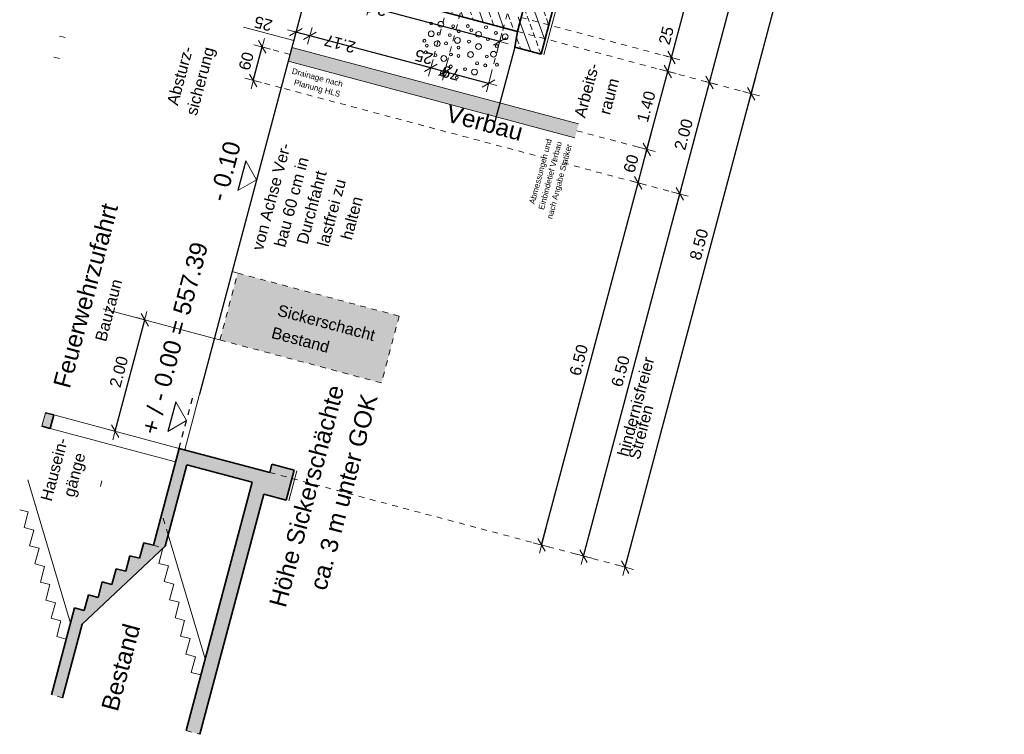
# Model space of a CAD drawing. Header units: metres. Extents: x 4462557 to 4462755, y 5328146 to 5328388.
# Tile 13 of 149: x 4462620 to 4462637, y 5328176 to 5328188. Entities that reach past the tile are written whole.
import ezdxf

# ---------------------------------------------------------------- set-up
doc = ezdxf.new("R2010")
doc.units = ezdxf.units.M
doc.header["$PDMODE"] = 65
doc.linetypes.add('AUSGEZOGEN', pattern=[0])
doc.linetypes.add('VERDECKT2_S2', pattern=[0.15, 0.1, -0.05])
for name, color, linetype, lineweight in [('Maßlinie_Allgemein', 7, 'AUSGEZOGEN', 13), ('Schraffur', 7, 'AUSGEZOGEN', 158), ('Standard', 7, 'AUSGEZOGEN', 13)]:
    doc.layers.add(name, color=color, linetype=linetype, lineweight=lineweight)
doc.styles.add('ARIAL', font='ARIAL.TTF')
doc.dimstyles.new('_DIMSTYLE_11', dxfattribs={"dimtxt": 0.2, "dimasz": 0.3, "dimexe": 0, "dimexo": 1e-06, "dimgap": 0.1, "dimtad": 2, "dimdec": 1, "dimlfac": 100, "dimrnd": 0.5, "dimzin": 4, "dimdsep": 46, "dimtxsty": 'ARIAL', "dimblk1": 'ALL_ML_STRICH', "dimblk2": 'ALL_ML_STRICH', "dimsah": 1, "dimcen": 0, "dimse1": 1, "dimse2": 1, "dimclrd": 7, "dimclre": 7, "dimclrt": 7, "dimadec": 0, "dimazin": 0, "dimtfac": 1, "dimtdec": 0, "dimtix": 1, "dimtmove": 2, "dimatfit": 3, "dimfxl": 0, "dimtvp": 1.2, "dimtzin": 0, "dimlwd": 0, "dimlwe": 13, "dimarcsym": 0})
doc.dimstyles.new('_DIMSTYLE_13', dxfattribs={"dimtxt": 0.2, "dimasz": 0.3, "dimexe": 0, "dimexo": 0, "dimgap": 0.1, "dimtad": 2, "dimdec": 1, "dimlfac": 100, "dimrnd": 0.5, "dimzin": 4, "dimdsep": 46, "dimtxsty": 'ARIAL', "dimblk1": 'ALL_ML_STRICH', "dimblk2": 'ALL_ML_STRICH', "dimsah": 1, "dimcen": 0, "dimclrd": 7, "dimclre": 7, "dimclrt": 7, "dimadec": 0, "dimazin": 0, "dimtfac": 1, "dimtdec": 0, "dimtix": 1, "dimtmove": 2, "dimatfit": 3, "dimfxl": 0, "dimtvp": 1.2, "dimtzin": 0, "dimlwd": 0, "dimlwe": 13, "dimarcsym": 0})
doc.dimstyles.new('_DIMSTYLE_18', dxfattribs={"dimtxt": 0.2, "dimasz": 0.3, "dimexe": 0, "dimexo": 0, "dimgap": 0.1, "dimtad": 2, "dimrnd": 0.01, "dimzin": 4, "dimdsep": 46, "dimtxsty": 'ARIAL', "dimblk1": 'ALL_ML_STRICH', "dimblk2": 'ALL_ML_STRICH', "dimsah": 1, "dimcen": 0, "dimclrd": 7, "dimclre": 7, "dimclrt": 7, "dimadec": 0, "dimazin": 0, "dimtfac": 1, "dimtdec": 0, "dimtix": 1, "dimtmove": 2, "dimatfit": 3, "dimfxl": 0, "dimtzin": 0, "dimlwd": 0, "dimlwe": 13, "dimarcsym": 0})
doc.dimstyles.new('_DIMSTYLE_19', dxfattribs={"dimtxt": 0.2, "dimasz": 0.3, "dimexe": 0, "dimexo": 0, "dimgap": 0.1, "dimtad": 2, "dimdec": 1, "dimlfac": 100, "dimrnd": 1, "dimzin": 4, "dimdsep": 46, "dimtxsty": 'ARIAL', "dimblk1": 'ALL_ML_STRICH', "dimblk2": 'ALL_ML_STRICH', "dimsah": 1, "dimcen": 0, "dimclrd": 7, "dimclre": 7, "dimclrt": 7, "dimadec": 0, "dimazin": 0, "dimtfac": 1, "dimtdec": 0, "dimtix": 1, "dimtmove": 2, "dimatfit": 3, "dimfxl": 0, "dimtvp": 1.2, "dimtzin": 0, "dimlwd": 0, "dimlwe": 13, "dimarcsym": 0})
doc.dimstyles.new('_DIMSTYLE_24', dxfattribs={"dimtxt": 0.2, "dimasz": 0.3, "dimexe": 0, "dimexo": 0, "dimgap": 0.1, "dimtad": 2, "dimdec": 1, "dimlfac": 100, "dimrnd": 1, "dimzin": 4, "dimdsep": 46, "dimtxsty": 'ARIAL', "dimblk1": 'ALL_ML_STRICH', "dimblk2": 'ALL_ML_STRICH', "dimsah": 1, "dimcen": 0, "dimclrd": 7, "dimclre": 7, "dimclrt": 7, "dimadec": 0, "dimazin": 0, "dimtfac": 1, "dimtdec": 0, "dimtix": 1, "dimtmove": 2, "dimatfit": 3, "dimfxl": 0, "dimtzin": 0, "dimlwd": 0, "dimlwe": 13, "dimarcsym": 0})
doc.dimstyles.new('_DIMSTYLE_3', dxfattribs={"dimtxt": 0.2, "dimasz": 0.3, "dimexe": 0, "dimexo": 0, "dimgap": 0.1, "dimtad": 2, "dimrnd": 0.005, "dimzin": 4, "dimdsep": 46, "dimtxsty": 'ARIAL', "dimblk1": 'ALL_ML_STRICH', "dimblk2": 'ALL_ML_STRICH', "dimsah": 1, "dimcen": 0, "dimclrd": 7, "dimclre": 7, "dimclrt": 7, "dimadec": 0, "dimazin": 0, "dimtfac": 1, "dimtdec": 0, "dimtix": 1, "dimtmove": 2, "dimatfit": 3, "dimfxl": 0, "dimtzin": 0, "dimlwd": 0, "dimlwe": 13, "dimarcsym": 0})
pattern_1 = [(110, (0, 0), (-0.281907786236, -0.102606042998), []), (110, (-0.14095, -0.0513), (-0.281907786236, -0.102606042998), [0.1, -0.05])]

# ---------------------------------------------------------------- blocks, each defined once
blk = doc.blocks.new('ALL_ML_STRICH')
at = {"color": 0, "linetype": 'ByBlock', "lineweight": -2}
for p, q in [((-1, 0), (0.5, 0)), ((-0.3, -0.3), (0.3, 0.3)), ((0, -0.5), (0, 0.5))]:
    blk.add_line(p, q, dxfattribs=at)
blk = doc.blocks.new('*D259')
at = {"layer": 'DEFPOINTS', "color": 7, "linetype": 'AUSGEZOGEN', "lineweight": 13}
for p in [(4462627.275, 5328188.728), (4462628.037, 5328188.525), (4462627.715, 5328187.317)]:
    blk.add_point(p, dxfattribs=at)
at = {"layer": 'Maßlinie_Allgemein', "color": 7, "linetype": 'AUSGEZOGEN', "lineweight": -2}
for p, q in [((4462626.954, 5328187.52), (4462626.954, 5328187.52)), ((4462627.715, 5328187.317), (4462626.954, 5328187.52)), ((4462627.715, 5328187.317), (4462627.715, 5328187.317))]:
    blk.add_line(p, q, dxfattribs=at)
at = {"layer": 'Maßlinie_Allgemein', "color": 7, "linetype": 'AUSGEZOGEN', "lineweight": 13, "xscale": 0.3, "yscale": 0.3, "zscale": 0.3}
for p, rotation in [((4462626.954, 5328187.52), 165.0861847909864), ((4462627.715, 5328187.317), 345.0861847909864)]:
    blk.add_blockref('ALL_ML_STRICH', p, dxfattribs=dict(at, rotation=rotation))
at = {"layer": 'Maßlinie_Allgemein', "color": 7, "linetype": 'AUSGEZOGEN', "lineweight": 13, "insert": (4462627.056, 5328187.497), "char_height": 0.2, "width": 0.8, "attachment_point": 5, "rotation": 165.0862, "style": 'ARIAL'}
blk.add_mtext('\\A1;{\\A1;{79\\H0.132000;\\S^ ;}}', dxfattribs=at)
blk = doc.blocks.new('*D260')
at = {"layer": 'DEFPOINTS', "color": 7, "linetype": 'AUSGEZOGEN', "lineweight": 13}
for p in [(4462627.034, 5328188.792), (4462627.275, 5328188.728), (4462626.954, 5328187.52)]:
    blk.add_point(p, dxfattribs=at)
at = {"layer": 'Maßlinie_Allgemein', "color": 7, "linetype": 'AUSGEZOGEN', "lineweight": -2}
for p, q in [((4462626.712, 5328187.585), (4462626.712, 5328187.585)), ((4462626.954, 5328187.52), (4462626.712, 5328187.585)), ((4462626.954, 5328187.52), (4462626.954, 5328187.52))]:
    blk.add_line(p, q, dxfattribs=at)
at = {"layer": 'Maßlinie_Allgemein', "color": 7, "linetype": 'AUSGEZOGEN', "lineweight": 13, "xscale": 0.3, "yscale": 0.3, "zscale": 0.3}
for p, rotation in [((4462626.712, 5328187.585), 165.0861847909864), ((4462626.954, 5328187.52), 345.0861847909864)]:
    blk.add_blockref('ALL_ML_STRICH', p, dxfattribs=dict(at, rotation=rotation))
at = {"layer": 'Maßlinie_Allgemein', "color": 7, "linetype": 'AUSGEZOGEN', "lineweight": 13, "insert": (4462626.592, 5328187.775), "char_height": 0.2, "width": 0.8, "attachment_point": 5, "rotation": 165.0862, "style": 'ARIAL'}
blk.add_mtext('\\A1;{\\A1;{25\\H0.132000;\\S^ ;}}', dxfattribs=at)
blk = doc.blocks.new('*D261')
at = {"layer": 'DEFPOINTS', "color": 7, "linetype": 'AUSGEZOGEN', "lineweight": 13}
for p in [(4462624.935, 5328189.351), (4462627.034, 5328188.792), (4462626.712, 5328187.585)]:
    blk.add_point(p, dxfattribs=at)
at = {"layer": 'Maßlinie_Allgemein', "color": 7, "linetype": 'AUSGEZOGEN', "lineweight": -2}
for p, q in [((4462624.613, 5328188.144), (4462624.613, 5328188.144)), ((4462626.712, 5328187.585), (4462624.613, 5328188.144)), ((4462626.712, 5328187.585), (4462626.712, 5328187.585))]:
    blk.add_line(p, q, dxfattribs=at)
at = {"layer": 'Maßlinie_Allgemein', "color": 7, "linetype": 'AUSGEZOGEN', "lineweight": 13, "xscale": 0.3, "yscale": 0.3, "zscale": 0.3}
for p, rotation in [((4462624.613, 5328188.144), 165.0861847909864), ((4462626.712, 5328187.585), 345.0861847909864)]:
    blk.add_blockref('ALL_ML_STRICH', p, dxfattribs=dict(at, rotation=rotation))
at = {"layer": 'Maßlinie_Allgemein', "color": 7, "linetype": 'AUSGEZOGEN', "lineweight": 13, "insert": (4462625.135, 5328188.004), "char_height": 0.2, "width": 0.8, "attachment_point": 5, "rotation": 165.0862, "style": 'ARIAL'}
blk.add_mtext('\\A1;{\\A1;{2.17\\H0.132000;\\S^ ;}}', dxfattribs=at)
blk = doc.blocks.new('*D262')
at = {"layer": 'DEFPOINTS', "color": 7, "linetype": 'AUSGEZOGEN', "lineweight": 13}
for p in [(4462624.935, 5328189.351), (4462624.629, 5328189.174), (4462624.613, 5328188.144)]:
    blk.add_point(p, dxfattribs=at)
at = {"layer": 'Maßlinie_Allgemein', "color": 7, "linetype": 'AUSGEZOGEN', "lineweight": -2}
for p, q in [((4462624.372, 5328188.208), (4462624.372, 5328188.208)), ((4462624.613, 5328188.144), (4462624.372, 5328188.208)), ((4462624.613, 5328188.144), (4462624.613, 5328188.144))]:
    blk.add_line(p, q, dxfattribs=at)
at = {"layer": 'Maßlinie_Allgemein', "color": 7, "linetype": 'AUSGEZOGEN', "lineweight": 13, "xscale": 0.3, "yscale": 0.3, "zscale": 0.3}
for p, rotation in [((4462624.372, 5328188.208), 165.0861847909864), ((4462624.613, 5328188.144), 345.0861847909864)]:
    blk.add_blockref('ALL_ML_STRICH', p, dxfattribs=dict(at, rotation=rotation))
at = {"layer": 'Maßlinie_Allgemein', "color": 7, "linetype": 'AUSGEZOGEN', "lineweight": 13, "insert": (4462623.805, 5328188.353), "char_height": 0.2, "width": 0.8, "attachment_point": 5, "rotation": 165.0862, "style": 'ARIAL'}
blk.add_mtext('\\A1;{\\A1;{25\\H0.132000;\\S^ ;}}', dxfattribs=at)
blk = doc.blocks.new('*D263')
at = {"layer": 'DEFPOINTS', "color": 7, "linetype": 'AUSGEZOGEN', "lineweight": 13}
for p in [(4462626.722, 5328192.699), (4462628.037, 5328188.525), (4462627.908, 5328188.042)]:
    blk.add_point(p, dxfattribs=at)
at = {"layer": 'Maßlinie_Allgemein', "color": 7, "linetype": 'AUSGEZOGEN', "lineweight": -2}
for p, q in [((4462625.642, 5328188.646), (4462625.642, 5328188.646)), ((4462627.908, 5328188.042), (4462625.642, 5328188.646)), ((4462627.908, 5328188.042), (4462627.908, 5328188.042))]:
    blk.add_line(p, q, dxfattribs=at)
at = {"layer": 'Maßlinie_Allgemein', "color": 7, "linetype": 'AUSGEZOGEN', "lineweight": 13, "xscale": 0.3, "yscale": 0.3, "zscale": 0.3}
for p, rotation in [((4462625.642, 5328188.646), 165.0861850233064), ((4462627.908, 5328188.042), 345.0861850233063)]:
    blk.add_blockref('ALL_ML_STRICH', p, dxfattribs=dict(at, rotation=rotation))
at = {"layer": 'Maßlinie_Allgemein', "color": 7, "linetype": 'AUSGEZOGEN', "lineweight": 13, "insert": (4462625.683, 5328188.639), "char_height": 0.2, "width": 0.8, "attachment_point": 5, "rotation": 165.0862, "style": 'ARIAL'}
blk.add_mtext('\\A1;{\\A1;{2.34\\H0.132000;\\S^ ;}}', dxfattribs=at)
blk = doc.blocks.new('*D265')
at = {"layer": 'DEFPOINTS', "color": 7, "linetype": 'AUSGEZOGEN', "lineweight": 13}
for p in [(4462624.269, 5328187.821), (4462623.631, 5328187.37), (4462624.114, 5328187.242)]:
    blk.add_point(p, dxfattribs=at)
at = {"layer": 'Maßlinie_Allgemein', "color": 7, "linetype": 'AUSGEZOGEN', "lineweight": -2}
blk.add_line((4462623.631, 5328187.37), (4462623.785, 5328187.95), dxfattribs=at)
at = {"layer": 'Maßlinie_Allgemein', "color": 7, "linetype": 'AUSGEZOGEN', "lineweight": 13, "xscale": 0.3, "yscale": 0.3, "zscale": 0.3}
for p, rotation in [((4462623.785, 5328187.95), 75.08618498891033), ((4462623.631, 5328187.37), 255.0861849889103)]:
    blk.add_blockref('ALL_ML_STRICH', p, dxfattribs=dict(at, rotation=rotation))
at = {"layer": 'Maßlinie_Allgemein', "color": 7, "linetype": 'AUSGEZOGEN', "lineweight": 13, "insert": (4462623.509, 5328187.704), "char_height": 0.2, "width": 0.8, "attachment_point": 5, "rotation": 75.0862, "style": 'ARIAL'}
blk.add_mtext('\\A1;{\\A1;{60\\H0.132000;\\S^ ;}}', dxfattribs=at)
blk = doc.blocks.new('*D586')
at = {"layer": 'DEFPOINTS', "color": 7, "linetype": 'AUSGEZOGEN', "lineweight": 13}
for p in [(4462621.023, 5328183.408), (4462620.17, 5328181.565), (4462621.233, 5328181.282)]:
    blk.add_point(p, dxfattribs=at)
at = {"layer": 'Maßlinie_Allgemein', "color": 7, "linetype": 'AUSGEZOGEN', "lineweight": -2}
for p, q in [((4462621.233, 5328181.282), (4462621.748, 5328183.215)), ((4462621.748, 5328183.215), (4462621.748, 5328183.215)), ((4462621.233, 5328181.282), (4462621.233, 5328181.282))]:
    blk.add_line(p, q, dxfattribs=at)
at = {"layer": 'Maßlinie_Allgemein', "color": 7, "linetype": 'AUSGEZOGEN', "lineweight": 13, "xscale": 0.3, "yscale": 0.3, "zscale": 0.3}
for p, rotation in [((4462621.748, 5328183.215), 75.0861847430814), ((4462621.233, 5328181.282), 255.0861847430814)]:
    blk.add_blockref('ALL_ML_STRICH', p, dxfattribs=dict(at, rotation=rotation))
at = {"layer": 'Maßlinie_Allgemein', "color": 7, "linetype": 'AUSGEZOGEN', "lineweight": 13, "insert": (4462621.298, 5328182.315), "char_height": 0.2, "width": 0.8, "attachment_point": 5, "rotation": 75.0862, "style": 'ARIAL'}
blk.add_mtext('\\A1;{\\A1;{2.00\\H0.132000;\\S^ ;}}', dxfattribs=at)
blk = doc.blocks.new('*D588')
at = {"layer": 'DEFPOINTS', "color": 7, "linetype": 'AUSGEZOGEN', "lineweight": 13}
for p in [(4462628.859, 5328185.978), (4462623.916, 5328180.568), (4462629.36, 5328179.118)]:
    blk.add_point(p, dxfattribs=at)
at = {"layer": 'Maßlinie_Allgemein', "color": 7, "linetype": 'AUSGEZOGEN', "lineweight": -2}
for p, q in [((4462629.36, 5328179.118), (4462631.033, 5328185.399)), ((4462631.033, 5328185.399), (4462631.033, 5328185.399)), ((4462629.36, 5328179.118), (4462629.36, 5328179.118))]:
    blk.add_line(p, q, dxfattribs=at)
at = {"layer": 'Maßlinie_Allgemein', "color": 7, "linetype": 'AUSGEZOGEN', "lineweight": 13, "xscale": 0.3, "yscale": 0.3, "zscale": 0.3}
for p, rotation in [((4462631.033, 5328185.399), 75.08618496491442), ((4462629.36, 5328179.118), 255.0861849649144)]:
    blk.add_blockref('ALL_ML_STRICH', p, dxfattribs=dict(at, rotation=rotation))
at = {"layer": 'Maßlinie_Allgemein', "color": 7, "linetype": 'AUSGEZOGEN', "lineweight": 13, "insert": (4462629.944, 5328180.881), "char_height": 0.2, "width": 0.01, "attachment_point": 1, "rotation": 75.0862, "line_spacing_factor": 0.60241, "style": 'ARIAL'}
blk.add_mtext('hindernisfreier Streifen', dxfattribs=at)
at = {"layer": 'Maßlinie_Allgemein', "color": 7, "linetype": 'AUSGEZOGEN', "lineweight": 13, "insert": (4462630.004, 5328182.325), "char_height": 0.2, "width": 0.8, "attachment_point": 5, "rotation": 75.0862, "style": 'ARIAL'}
blk.add_mtext('\\A1;{\\A1;{6.50\\H0.132000;\\S^ ;}}', dxfattribs=at)
blk = doc.blocks.new('*D589')
at = {"layer": 'DEFPOINTS', "color": 7, "linetype": 'AUSGEZOGEN', "lineweight": 13}
for p in [(4462627.972, 5328188.284), (4462628.859, 5328185.978), (4462631.033, 5328185.399)]:
    blk.add_point(p, dxfattribs=at)
at = {"layer": 'Maßlinie_Allgemein', "color": 7, "linetype": 'AUSGEZOGEN', "lineweight": -2}
for p, q in [((4462631.033, 5328185.399), (4462631.548, 5328187.331)), ((4462631.548, 5328187.331), (4462631.548, 5328187.331)), ((4462631.033, 5328185.399), (4462631.033, 5328185.399))]:
    blk.add_line(p, q, dxfattribs=at)
at = {"layer": 'Maßlinie_Allgemein', "color": 7, "linetype": 'AUSGEZOGEN', "lineweight": 13, "xscale": 0.3, "yscale": 0.3, "zscale": 0.3}
for p, rotation in [((4462631.548, 5328187.331), 75.08618496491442), ((4462631.033, 5328185.399), 255.0861849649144)]:
    blk.add_blockref('ALL_ML_STRICH', p, dxfattribs=dict(at, rotation=rotation))
at = {"layer": 'Maßlinie_Allgemein', "color": 7, "linetype": 'AUSGEZOGEN', "lineweight": 13, "insert": (4462631.098, 5328186.432), "char_height": 0.2, "width": 0.8, "attachment_point": 5, "rotation": 75.0862, "style": 'ARIAL'}
blk.add_mtext('\\A1;{\\A1;{2.00\\H0.132000;\\S^ ;}}', dxfattribs=at)
blk = doc.blocks.new('*D590')
at = {"layer": 'DEFPOINTS', "color": 7, "linetype": 'AUSGEZOGEN', "lineweight": 13}
for p in [(4462626.752, 5328197.146), (4462627.972, 5328188.284), (4462631.548, 5328187.331)]:
    blk.add_point(p, dxfattribs=at)
at = {"layer": 'Maßlinie_Allgemein', "color": 7, "linetype": 'AUSGEZOGEN', "lineweight": -2}
for p, q in [((4462631.548, 5328187.331), (4462633.671, 5328195.304)), ((4462633.671, 5328195.304), (4462633.671, 5328195.304)), ((4462631.548, 5328187.331), (4462631.548, 5328187.331))]:
    blk.add_line(p, q, dxfattribs=at)
at = {"layer": 'Maßlinie_Allgemein', "color": 7, "linetype": 'AUSGEZOGEN', "lineweight": 13, "xscale": 0.3, "yscale": 0.3, "zscale": 0.3}
for p, rotation in [((4462633.671, 5328195.304), 75.08618496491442), ((4462631.548, 5328187.331), 255.0861849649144)]:
    blk.add_blockref('ALL_ML_STRICH', p, dxfattribs=dict(at, rotation=rotation))
at = {"layer": 'Maßlinie_Allgemein', "color": 7, "linetype": 'AUSGEZOGEN', "lineweight": 13, "insert": (4462632.416, 5328191.383), "char_height": 0.2, "width": 0.8, "attachment_point": 5, "rotation": 75.0862, "style": 'ARIAL'}
blk.add_mtext('\\A1;{\\A1;{8.25\\H0.132000;\\S^ ;}}', dxfattribs=at)
blk = doc.blocks.new('*D619')
at = {"layer": 'DEFPOINTS', "color": 7, "linetype": 'AUSGEZOGEN', "lineweight": 13}
for p in [(4462627.972, 5328188.284), (4462623.916, 5328180.568), (4462630.085, 5328178.925)]:
    blk.add_point(p, dxfattribs=at)
at = {"layer": 'Maßlinie_Allgemein', "color": 7, "linetype": 'AUSGEZOGEN', "lineweight": -2}
for p, q in [((4462630.085, 5328178.925), (4462632.273, 5328187.138)), ((4462632.273, 5328187.138), (4462632.273, 5328187.138)), ((4462630.085, 5328178.925), (4462630.085, 5328178.925))]:
    blk.add_line(p, q, dxfattribs=at)
at = {"layer": 'Maßlinie_Allgemein', "color": 7, "linetype": 'AUSGEZOGEN', "lineweight": 13, "xscale": 0.3, "yscale": 0.3, "zscale": 0.3}
for p, rotation in [((4462632.273, 5328187.138), 75.08618496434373), ((4462630.085, 5328178.925), 255.0861849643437)]:
    blk.add_blockref('ALL_ML_STRICH', p, dxfattribs=dict(at, rotation=rotation))
at = {"layer": 'Maßlinie_Allgemein', "color": 7, "linetype": 'AUSGEZOGEN', "lineweight": 13, "insert": (4462631.366, 5328184.524), "char_height": 0.2, "width": 0.8, "attachment_point": 5, "rotation": 75.0862, "style": 'ARIAL'}
blk.add_mtext('\\A1;{\\A1;{8.50\\H0.132000;\\S^ ;}}', dxfattribs=at)
blk = doc.blocks.new('*D620')
at = {"layer": 'DEFPOINTS', "color": 7, "linetype": 'AUSGEZOGEN', "lineweight": 13}
for p in [(4462632.219, 5328204.228), (4462627.972, 5328188.284), (4462632.273, 5328187.138)]:
    blk.add_point(p, dxfattribs=at)
at = {"layer": 'Maßlinie_Allgemein', "color": 7, "linetype": 'AUSGEZOGEN', "lineweight": -2}
for p, q in [((4462632.273, 5328187.138), (4462636.519, 5328203.083)), ((4462636.519, 5328203.083), (4462636.519, 5328203.083)), ((4462632.273, 5328187.138), (4462632.273, 5328187.138))]:
    blk.add_line(p, q, dxfattribs=at)
at = {"layer": 'Maßlinie_Allgemein', "color": 7, "linetype": 'AUSGEZOGEN', "lineweight": 13, "xscale": 0.3, "yscale": 0.3, "zscale": 0.3}
for p, rotation in [((4462636.519, 5328203.083), 75.08618496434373), ((4462632.273, 5328187.138), 255.0861849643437)]:
    blk.add_blockref('ALL_ML_STRICH', p, dxfattribs=dict(at, rotation=rotation))
at = {"layer": 'Maßlinie_Allgemein', "color": 7, "linetype": 'AUSGEZOGEN', "lineweight": 13, "insert": (4462634.201, 5328195.17), "char_height": 0.2, "width": 1, "attachment_point": 5, "rotation": 75.0862, "style": 'ARIAL'}
blk.add_mtext('\\A1;{\\A1;{16.50\\H0.132000;\\S^ ;}}', dxfattribs=at)
blk = doc.blocks.new('*D622')
at = {"layer": 'DEFPOINTS', "color": 7, "linetype": 'AUSGEZOGEN', "lineweight": 13}
for p in [(4462629.091, 5328185.916), (4462623.916, 5328180.568), (4462628.635, 5328179.311)]:
    blk.add_point(p, dxfattribs=at)
at = {"layer": 'Maßlinie_Allgemein', "color": 7, "linetype": 'AUSGEZOGEN', "lineweight": -2}
for p, q in [((4462628.635, 5328179.311), (4462630.308, 5328185.592)), ((4462630.308, 5328185.592), (4462630.308, 5328185.592)), ((4462628.635, 5328179.311), (4462628.635, 5328179.311))]:
    blk.add_line(p, q, dxfattribs=at)
at = {"layer": 'Maßlinie_Allgemein', "color": 7, "linetype": 'AUSGEZOGEN', "lineweight": 13, "xscale": 0.3, "yscale": 0.3, "zscale": 0.3}
for p, rotation in [((4462630.308, 5328185.592), 75.08618496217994), ((4462628.635, 5328179.311), 255.0861849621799)]:
    blk.add_blockref('ALL_ML_STRICH', p, dxfattribs=dict(at, rotation=rotation))
at = {"layer": 'Maßlinie_Allgemein', "color": 7, "linetype": 'AUSGEZOGEN', "lineweight": 13, "insert": (4462629.279, 5328182.518), "char_height": 0.2, "width": 0.8, "attachment_point": 5, "rotation": 75.0862, "style": 'ARIAL'}
blk.add_mtext('\\A1;{\\A1;{6.50\\H0.132000;\\S^ ;}}', dxfattribs=at)
blk = doc.blocks.new('*D623')
at = {"layer": 'DEFPOINTS', "color": 7, "linetype": 'AUSGEZOGEN', "lineweight": 13}
for p in [(4462629.245, 5328186.496), (4462629.091, 5328185.916), (4462630.308, 5328185.592)]:
    blk.add_point(p, dxfattribs=at)
at = {"layer": 'Maßlinie_Allgemein', "color": 7, "linetype": 'AUSGEZOGEN', "lineweight": -2}
for p, q in [((4462630.308, 5328185.592), (4462630.463, 5328186.172)), ((4462630.463, 5328186.172), (4462630.463, 5328186.172)), ((4462630.308, 5328185.592), (4462630.308, 5328185.592))]:
    blk.add_line(p, q, dxfattribs=at)
at = {"layer": 'Maßlinie_Allgemein', "color": 7, "linetype": 'AUSGEZOGEN', "lineweight": 13, "xscale": 0.3, "yscale": 0.3, "zscale": 0.3}
for p, rotation in [((4462630.463, 5328186.172), 75.08618496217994), ((4462630.308, 5328185.592), 255.0861849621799)]:
    blk.add_blockref('ALL_ML_STRICH', p, dxfattribs=dict(at, rotation=rotation))
at = {"layer": 'Maßlinie_Allgemein', "color": 7, "linetype": 'AUSGEZOGEN', "lineweight": 13, "insert": (4462630.187, 5328185.926), "char_height": 0.2, "width": 0.8, "attachment_point": 5, "rotation": 75.0862, "style": 'ARIAL'}
blk.add_mtext('\\A1;{\\A1;{60\\H0.132000;\\S^ ;}}', dxfattribs=at)
blk = doc.blocks.new('*D624')
at = {"layer": 'DEFPOINTS', "color": 7, "linetype": 'AUSGEZOGEN', "lineweight": 13}
for p in [(4462627.972, 5328188.284), (4462629.245, 5328186.496), (4462630.463, 5328186.172)]:
    blk.add_point(p, dxfattribs=at)
at = {"layer": 'Maßlinie_Allgemein', "color": 7, "linetype": 'AUSGEZOGEN', "lineweight": -2}
for p, q in [((4462630.463, 5328186.172), (4462630.823, 5328187.525)), ((4462630.823, 5328187.525), (4462630.823, 5328187.525)), ((4462630.463, 5328186.172), (4462630.463, 5328186.172))]:
    blk.add_line(p, q, dxfattribs=at)
at = {"layer": 'Maßlinie_Allgemein', "color": 7, "linetype": 'AUSGEZOGEN', "lineweight": 13, "xscale": 0.3, "yscale": 0.3, "zscale": 0.3}
for p, rotation in [((4462630.823, 5328187.525), 75.08618496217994), ((4462630.463, 5328186.172), 255.0861849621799)]:
    blk.add_blockref('ALL_ML_STRICH', p, dxfattribs=dict(at, rotation=rotation))
at = {"layer": 'Maßlinie_Allgemein', "color": 7, "linetype": 'AUSGEZOGEN', "lineweight": 13, "insert": (4462630.45, 5328186.915), "char_height": 0.2, "width": 0.8, "attachment_point": 5, "rotation": 75.0862, "style": 'ARIAL'}
blk.add_mtext('\\A1;{\\A1;{1.40\\H0.132000;\\S^ ;}}', dxfattribs=at)
blk = doc.blocks.new('*D625')
at = {"layer": 'DEFPOINTS', "color": 7, "linetype": 'AUSGEZOGEN', "lineweight": 13}
for p in [(4462628.037, 5328188.525), (4462627.972, 5328188.284), (4462630.823, 5328187.525)]:
    blk.add_point(p, dxfattribs=at)
at = {"layer": 'Maßlinie_Allgemein', "color": 7, "linetype": 'AUSGEZOGEN', "lineweight": -2}
for p, q in [((4462630.823, 5328187.525), (4462630.887, 5328187.766)), ((4462630.887, 5328187.766), (4462630.887, 5328187.766)), ((4462630.823, 5328187.525), (4462630.823, 5328187.525))]:
    blk.add_line(p, q, dxfattribs=at)
at = {"layer": 'Maßlinie_Allgemein', "color": 7, "linetype": 'AUSGEZOGEN', "lineweight": 13, "xscale": 0.3, "yscale": 0.3, "zscale": 0.3}
for p, rotation in [((4462630.823, 5328187.525), 255.0861849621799), ((4462630.887, 5328187.766), 75.08618496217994)]:
    blk.add_blockref('ALL_ML_STRICH', p, dxfattribs=dict(at, rotation=rotation))
at = {"layer": 'Maßlinie_Allgemein', "color": 7, "linetype": 'AUSGEZOGEN', "lineweight": 13, "insert": (4462630.797, 5328188.148), "char_height": 0.2, "width": 0.8, "attachment_point": 5, "rotation": 75.0862, "style": 'ARIAL'}
blk.add_mtext('\\A1;{\\A1;{25\\H0.132000;\\S^ ;}}', dxfattribs=at)
blk = doc.blocks.new('*D626')
at = {"layer": 'DEFPOINTS', "color": 7, "linetype": 'AUSGEZOGEN', "lineweight": 13}
for p in [(4462629.259, 5328193.115), (4462628.037, 5328188.525), (4462630.887, 5328187.766)]:
    blk.add_point(p, dxfattribs=at)
at = {"layer": 'Maßlinie_Allgemein', "color": 7, "linetype": 'AUSGEZOGEN', "lineweight": -2}
for p, q in [((4462630.887, 5328187.766), (4462632.11, 5328192.356)), ((4462632.11, 5328192.356), (4462632.11, 5328192.356)), ((4462630.887, 5328187.766), (4462630.887, 5328187.766))]:
    blk.add_line(p, q, dxfattribs=at)
at = {"layer": 'Maßlinie_Allgemein', "color": 7, "linetype": 'AUSGEZOGEN', "lineweight": 13, "xscale": 0.3, "yscale": 0.3, "zscale": 0.3}
for p, rotation in [((4462632.11, 5328192.356), 75.08618496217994), ((4462630.887, 5328187.766), 255.0861849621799)]:
    blk.add_blockref('ALL_ML_STRICH', p, dxfattribs=dict(at, rotation=rotation))
at = {"layer": 'Maßlinie_Allgemein', "color": 7, "linetype": 'AUSGEZOGEN', "lineweight": 13, "insert": (4462631.306, 5328190.127), "char_height": 0.2, "width": 0.8, "attachment_point": 5, "rotation": 75.0862, "style": 'ARIAL'}
blk.add_mtext('\\A1;{\\A1;{4.75\\H0.132000;\\S^ ;}}', dxfattribs=at)

msp = doc.modelspace()

# ---------------------------------------------------------------- hatches: boundary and pattern name
at = {"layer": 'Schraffur', "linetype": 'AUSGEZOGEN', "lineweight": 18}
h = msp.add_hatch(dxfattribs=at)
h.set_pattern_fill('SCHRAFFUR_7', scale=0.1, angle=65, style=0, pattern_type=2)
h.set_pattern_definition(pattern_1)
h.paths.add_polyline_path([(4462628.27835, 5328188.46098), (4462628.03677, 5328188.52532), (4462624.69322, 5328189.41584), (4462624.62887, 5328189.17426), (4462627.97243, 5328188.28375), (4462628.21401, 5328188.2194)], flags=0)
h = msp.add_hatch(dxfattribs=at)
h.set_pattern_fill('SCHRAFFUR_7', scale=0.1, angle=65, style=0, pattern_type=2)
h.set_pattern_definition(pattern_1)
h.paths.add_polyline_path([(4462628.1698, 5328187.94659), (4462628.52976, 5328187.85072), (4462628.62639, 5328187.82499), (4462628.83228, 5328188.59804), (4462628.73565, 5328188.62377), (4462628.34912, 5328188.72672), (4462628.21401, 5328188.2194)], flags=0)
at = {"layer": 'Standard', "linetype": 'AUSGEZOGEN', "lineweight": 13}
for color, points in [(255, [(4462629.27714, 5328186.6168), (4462624.30073, 5328187.94221), (4462624.23639, 5328187.70063), (4462629.2128, 5328186.37523)]), (255, [(4462625.85495, 5328182.12115), (4462626.16378, 5328183.28072), (4462623.36147, 5328184.02708), (4462623.05263, 5328182.86751)]), (254, [(4462620.10866, 5328181.33348), (4462620.17043, 5328181.5654), (4462620.02548, 5328181.604), (4462619.96371, 5328181.37209)]), (254, [(4462622.34463, 5328180.98633), (4462622.04263, 5328179.85243), (4462622.1521, 5328179.48635), (4462622.47613, 5328180.70294), (4462623.61251, 5328180.40028), (4462622.46466, 5328176.09052), (4462622.70624, 5328176.02617), (4462623.81549, 5328180.19099), (4462624.20201, 5328180.08804), (4462624.34099, 5328180.60985), (4462623.95447, 5328180.7128), (4462623.91586, 5328180.56785)]), (254, [(4462622.06736, 5328179.25952), (4462622.09984, 5328179.29011), (4462622.1521, 5328179.48635), (4462622.04263, 5328179.85243), (4462621.89682, 5328179.30494)]), (254, [(4462621.48925, 5328179.12373), (4462621.41719, 5328178.85316), (4462621.24944, 5328178.89784), (4462621.17737, 5328178.62727), (4462621.00962, 5328178.67195), (4462620.93756, 5328178.40138), (4462620.76981, 5328178.44606), (4462620.69774, 5328178.17549), (4462620.52999, 5328178.22017), (4462620.1285, 5328176.71272), (4462620.32176, 5328176.66125), (4462620.66095, 5328177.93477), (4462622.06116, 5328179.25367), (4462622.06302, 5328179.26067), (4462621.89682, 5328179.30494), (4462621.72907, 5328179.34962), (4462621.657, 5328179.07905)])]:
    msp.add_hatch(color=color, dxfattribs=at).paths.add_polyline_path(points)

# ---------------------------------------------------------------- linework, layer by layer
at = {"layer": 'Standard', "color": 7, "linetype": 'AUSGEZOGEN', "lineweight": 25}
for p, q in [((4462624.62887, 5328189.17426), (4462622.69863, 5328181.9269)), ((4462628.1698, 5328187.94659), (4462627.79019, 5328186.52128)), ((4462623.5015, 5328185.9717), (4462623.36502, 5328185.45924)), ((4462622.28533, 5328181.79396), (4462622.14884, 5328181.2815))]:
    msp.add_line(p, q, dxfattribs=at)
at = {"layer": 'Standard', "color": 7, "linetype": 'AUSGEZOGEN', "lineweight": 35}
for p, q in [((4462624.62887, 5328189.17426), (4462628.21401, 5328188.2194)), ((4462628.34912, 5328188.72672), (4462628.21401, 5328188.2194)), ((4462628.83228, 5328188.59804), (4462628.62639, 5328187.82499)), ((4462628.21401, 5328188.2194), (4462628.1698, 5328187.94659)), ((4462628.62639, 5328187.82499), (4462628.1698, 5328187.94659)), ((4462620.17043, 5328181.5654), (4462620.02548, 5328181.604)), ((4462620.10866, 5328181.33348), (4462620.17043, 5328181.5654)), ((4462620.10866, 5328181.33348), (4462619.96371, 5328181.37209)), ((4462621.89682, 5328179.30494), (4462622.34463, 5328180.98633)), ((4462622.34463, 5328180.98633), (4462623.91586, 5328180.56785)), ((4462622.09984, 5328179.29011), (4462622.47613, 5328180.70294)), ((4462622.47613, 5328180.70294), (4462623.61251, 5328180.40028)), ((4462623.95447, 5328180.7128), (4462623.91586, 5328180.56785)), ((4462623.95447, 5328180.7128), (4462624.34099, 5328180.60985)), ((4462624.34099, 5328180.60985), (4462624.20201, 5328180.08804)), ((4462623.61251, 5328180.40028), (4462622.46466, 5328176.09052)), ((4462623.81549, 5328180.19099), (4462622.70624, 5328176.02617)), ((4462623.81549, 5328180.19099), (4462624.20201, 5328180.08804)), ((4462622.09984, 5328179.29011), (4462620.66095, 5328177.93477)), ((4462621.657, 5328179.07905), (4462621.72907, 5328179.34962)), ((4462621.72907, 5328179.34962), (4462621.89682, 5328179.30494)), ((4462621.41719, 5328178.85316), (4462621.48925, 5328179.12373)), ((4462621.48925, 5328179.12373), (4462621.657, 5328179.07905)), ((4462621.17737, 5328178.62727), (4462621.24944, 5328178.89784)), ((4462621.24944, 5328178.89784), (4462621.41719, 5328178.85316)), ((4462620.93756, 5328178.40138), (4462621.00962, 5328178.67195)), ((4462621.00962, 5328178.67195), (4462621.17737, 5328178.62727)), ((4462620.69774, 5328178.17549), (4462620.76981, 5328178.44606)), ((4462620.76981, 5328178.44606), (4462620.93756, 5328178.40138)), ((4462620.1285, 5328176.71272), (4462620.52999, 5328178.22017)), ((4462620.52999, 5328178.22017), (4462620.69774, 5328178.17549)), ((4462620.32176, 5328176.66125), (4462620.66095, 5328177.93477))]:
    msp.add_line(p, q, dxfattribs=at)
at = {"layer": 'Standard', "color": 7, "linetype": 'VERDECKT2_S2', "lineweight": 18}
for p, q in [((4462626.71203, 5328187.58458), (4462627.03373, 5328188.79247)), ((4462627.27531, 5328188.72813), (4462626.95361, 5328187.52024)), ((4462628.03677, 5328188.52532), (4462627.71506, 5328187.31743)), ((4462630.8874, 5328187.7661), (4462628.27835, 5328188.46098)), ((4462628.21401, 5328188.2194), (4462630.82305, 5328187.52452)), ((4462624.26856, 5328187.82142), (4462623.78541, 5328187.9501)), ((4462632.27252, 5328187.13847), (4462630.82305, 5328187.52452)), ((4462623.63099, 5328187.37031), (4462624.11414, 5328187.24163)), ((4462631.03306, 5328185.39886), (4462624.11414, 5328187.24163)), ((4462629.24497, 5328186.49601), (4462630.46274, 5328186.17168)), ((4462623.05263, 5328182.86751), (4462623.36147, 5328184.02708)), ((4462623.36147, 5328184.02708), (4462626.16378, 5328183.28072)), ((4462626.16378, 5328183.28072), (4462625.85495, 5328182.12115)), ((4462625.85495, 5328182.12115), (4462623.05263, 5328182.86751)), ((4462623.91586, 5328180.56785), (4462630.08492, 5328178.9248))]:
    msp.add_line(p, q, dxfattribs=at)
at = {"layer": 'Standard', "color": 7, "linetype": 'AUSGEZOGEN', "lineweight": 13}
for p, q in [((4462628.8806, 5328188.58517), (4462628.6747, 5328187.81212)), ((4462620.36413, 5328188.11104), (4462620.2675, 5328188.13678)), ((4462620.26761, 5328187.74868), (4462620.17098, 5328187.77441)), ((4462623.68949, 5328185.64723), (4462623.5015, 5328185.9717)), ((4462623.68949, 5328185.64723), (4462623.36502, 5328185.45924)), ((4462622.69863, 5328181.9269), (4462622.44127, 5328180.96059)), ((4462622.47332, 5328181.46948), (4462622.28533, 5328181.79396)), ((4462620.02548, 5328181.604), (4462619.96371, 5328181.37209)), ((4462622.47332, 5328181.46948), (4462622.14884, 5328181.2815)), ((4462620.45962, 5328177.95596), (4462619.71611, 5328180.44242)), ((4462624.25033, 5328180.07517), (4462624.38931, 5328180.59698)), ((4462620.97858, 5328180.32565), (4462621.00432, 5328180.42228)), ((4462619.57766, 5328179.92262), (4462619.72686, 5328179.88288)), ((4462619.72686, 5328179.88288), (4462619.6548, 5328179.61231)), ((4462619.6548, 5328179.61231), (4462619.82101, 5328179.56805)), ((4462619.82101, 5328179.56805), (4462619.74894, 5328179.29748)), ((4462622.79578, 5328177.33375), (4462622.1521, 5328179.48635)), ((4462619.74894, 5328179.29748), (4462619.91515, 5328179.25321)), ((4462619.91515, 5328179.25321), (4462619.84309, 5328178.98264)), ((4462622.06116, 5328179.25367), (4462621.99096, 5328178.99011)), ((4462619.84309, 5328178.98264), (4462620.00929, 5328178.93838)), ((4462620.00929, 5328178.93838), (4462619.93723, 5328178.66781)), ((4462621.99096, 5328178.99011), (4462622.15717, 5328178.94584)), ((4462622.15717, 5328178.94584), (4462622.0851, 5328178.67527)), ((4462619.93723, 5328178.66781), (4462620.10344, 5328178.62354)), ((4462620.10344, 5328178.62354), (4462620.03137, 5328178.35297)), ((4462622.0851, 5328178.67527), (4462622.25131, 5328178.631)), ((4462622.25131, 5328178.631), (4462622.17925, 5328178.36044)), ((4462620.03137, 5328178.35297), (4462620.19758, 5328178.30871)), ((4462620.19758, 5328178.30871), (4462620.12552, 5328178.03814)), ((4462622.17925, 5328178.36044), (4462622.34545, 5328178.31617)), ((4462622.34545, 5328178.31617), (4462622.27339, 5328178.0456)), ((4462622.27339, 5328178.0456), (4462622.4396, 5328178.00133)), ((4462620.12552, 5328178.03814), (4462620.29172, 5328177.99387)), ((4462620.29172, 5328177.99387), (4462620.21966, 5328177.7233)), ((4462622.4396, 5328178.00133), (4462622.36754, 5328177.73077)), ((4462620.21966, 5328177.7233), (4462620.38587, 5328177.67904)), ((4462622.36754, 5328177.73077), (4462622.53374, 5328177.6865)), ((4462622.53374, 5328177.6865), (4462622.46168, 5328177.41593)), ((4462622.46168, 5328177.41593), (4462622.62788, 5328177.37166)), ((4462622.62788, 5328177.37166), (4462622.55582, 5328177.1011)), ((4462622.55582, 5328177.1011), (4462622.72203, 5328177.05683))]:
    msp.add_line(p, q, dxfattribs=at)
at = {"layer": 'Standard', "color": 7, "linetype": 'AUSGEZOGEN', "lineweight": 18}
for p, q in [((4462624.3329, 5328188.063), (4462623.46322, 5328188.29463)), ((4462624.30073, 5328187.94221), (4462629.27714, 5328186.6168)), ((4462624.23639, 5328187.70063), (4462629.2128, 5328186.37523)), ((4462621.02337, 5328183.40795), (4462622.956, 5328182.89322)), ((4462622.34463, 5328180.98633), (4462620.17043, 5328181.5654)), ((4462622.28287, 5328180.75441), (4462620.10866, 5328181.33348))]:
    msp.add_line(p, q, dxfattribs=at)
at = {"layer": 'Standard', "color": 7, "linetype": 'VERDECKT2_S2', "lineweight": 13}
for p, q in [((4462623.36147, 5328184.02708), (4462623.26484, 5328184.05282)), ((4462623.05263, 5328182.86751), (4462622.956, 5328182.89324)), ((4462622.1521, 5328179.48635), (4462622.04263, 5328179.85243)), ((4462621.89682, 5328179.30494), (4462622.06302, 5328179.26067)), ((4462622.06116, 5328179.25367), (4462622.06302, 5328179.26067)), ((4462620.32176, 5328176.66125), (4462620.1285, 5328176.71272)), ((4462622.46466, 5328176.09052), (4462622.70624, 5328176.02617))]:
    msp.add_line(p, q, dxfattribs=at)
at = {"layer": 'Standard', "color": 7, "linetype": 'VERDECKT2_S2', "lineweight": 25}
msp.add_line((4462622.34463, 5328180.98633), (4462622.602, 5328181.95264), dxfattribs=at)
at = {"layer": 'Standard', "color": 7, "linetype": 'AUSGEZOGEN', "lineweight": 13}
for centre, radius in [((4462626.71854, 5328188.35552), 0.025), ((4462626.88637, 5328188.34307), 0.05), ((4462627.09906, 5328188.30778), 0.025), ((4462627.35494, 5328188.3112), 0.025), ((4462627.66971, 5328188.29223), 0.025), ((4462626.71903, 5328188.1783), 0.05), ((4462626.85002, 5328188.17736), 0.025), ((4462627.04245, 5328188.15373), 0.025), ((4462627.19682, 5328188.22136), 0.025), ((4462627.41694, 5328188.24007), 0.025), ((4462627.54074, 5328188.16823), 0.05), ((4462627.84223, 5328188.1926), 0.025), ((4462628.00406, 5328188.1259), 0.05), ((4462626.60058, 5328188.05772), 0.025), ((4462626.64273, 5328187.9724), 0.025), ((4462626.8219, 5328188.00661), 0.05), ((4462626.97553, 5328188.01191), 0.025), ((4462627.17322, 5328188.06396), 0.05), ((4462627.19181, 5328187.9382), 0.025), ((4462627.37453, 5328188.04202), 0.025), ((4462627.53988, 5328187.95597), 0.05), ((4462627.70374, 5328188.08411), 0.025), ((4462627.85552, 5328187.9654), 0.025), ((4462626.62835, 5328187.85565), 0.025), ((4462626.79352, 5328187.80797), 0.025), ((4462626.93711, 5328187.74928), 0.05), ((4462627.06065, 5328187.81926), 0.025), ((4462627.19235, 5328187.79313), 0.025), ((4462627.40206, 5328187.81693), 0.05), ((4462627.68393, 5328187.78298), 0.025), ((4462627.79978, 5328187.82246), 0.05), ((4462627.05695, 5328187.61225), 0.025), ((4462627.51384, 5328187.66501), 0.025), ((4462627.65641, 5328187.62928), 0.025), ((4462627.85969, 5328187.64143), 0.025), ((4462626.92766, 5328187.48789), 0.05), ((4462627.16254, 5328187.42086), 0.025), ((4462627.30574, 5328187.56388), 0.025), ((4462627.47088, 5328187.51464), 0.05)]:
    msp.add_circle(centre, radius, dxfattribs=at)

# ---------------------------------------------------------------- texts
at = {"layer": 'Standard', "color": 7, "linetype": 'AUSGEZOGEN', "lineweight": 18, "style": 'ARIAL'}
for s, insert, char_height, width, attachment_point, rotation, line_spacing_factor in [('{\\fArial|i0|b0;\\H0.200000;\\W1.000000;\\C7;Absturz-}\\P{\\fArial|i0|b0;\\H0.200000;\\W1.000000;\\C7;sicherung}\\P', (4462622.26212, 5328187.47618), 0.2, 1.3200895, 2, 75.086185, 1.084337), ('{\\fArial|i0|b0;\\H0.200000;\\W1.000000;\\C7;Arbeits-}\\P{\\fArial|i0|b0;\\H0.200000;\\W1.000000;\\C7;raum}\\P', (4462629.31895, 5328187.222), 0.2, 1.0801935, 2, 75.086185, 1.204819), ('{\\fArial|i0|b0;\\H0.100000;\\W1.000000;\\C7;Drainage nach}\\P{\\fArial|i0|b0;\\H0.100000;\\W1.000000;\\C7;Planung HLS}\\P', (4462625.19696, 5328187.35173), 0.1, 0.965319, 3, 345.086185, 1.084337), ('{\\fArial|i0|b0;\\H0.100000;\\W1.000000;\\C7;Abmessungen und}\\P{\\fArial|i0|b0;\\H0.100000;\\W1.000000;\\C7;Einbindetief Verbau}\\P{\\fArial|i0|b0;\\H0.100000;\\W1.000000;\\C7;nach Angabe Statiker}\\P', (4462628.71628, 5328186.36675), 0.1, 1.3919398, 3, 75.086185, 1.084337), ('{\\fArial|i0|b0;\\H0.200000;\\W1.000000;\\C7;von Achse Ver-}\\P{\\fArial|i0|b0;\\H0.200000;\\W1.000000;\\C7;bau 60 cm in }\\P{\\fArial|i0|b0;\\H0.200000;\\W1.000000;\\C7;Durchfahrt }\\P{\\fArial|i0|b0;\\H0.200000;\\W1.000000;\\C7;lastfrei zu }\\P{\\fArial|i0|b0;\\H0.200000;\\W1.000000;\\C7;halten}\\P', (4462623.84683, 5328185.37856), 0.2, 2.0602755, 2, 75.086185, 1.084337), ('{\\fArial|i0|b0;\\H0.200000;\\W1.000000;\\C7;Sickerschacht}\\P{\\fArial|i0|b0;\\H0.200000;\\W1.000000;\\C7;Bestand}\\P', (4462624.08485, 5328183.48602), 0.2, 1.8470152, 1, 345.086185, 1.204819), ('{\\fArial|i0|b0;\\H0.300000;\\W1.000000;\\C7;Höhe Sickerschächte}\\P{\\fArial|i0|b0;\\H0.300000;\\W1.000000;\\C7;ca. 3 m unter GOK}\\P', (4462624.92065, 5328182.11127), 0.3, 4.1307233, 3, 75.086185, 1.204819), ('{\\fArial|i0|b0;\\H0.200000;\\W1.000000;\\C7;Hausein-}\\P{\\fArial|i0|b0;\\H0.200000;\\W1.000000;\\C7;gänge}\\P', (4462620.07941, 5328180.64644), 0.2, 1.2272619, 2, 75.086185, 1.084337)]:
    msp.add_mtext(s, dxfattribs=dict(at, insert=insert, char_height=char_height, width=width, attachment_point=attachment_point, rotation=rotation, line_spacing_factor=line_spacing_factor))
for s, insert, char_height, width, attachment_point, rotation in [('\\W1.00;Verbau', (4462627.60796, 5328186.48702), 0.3, 1.5106091, 8, 345.086185), ('\\W0.98;-\\~0.10', (4462623.28831, 5328185.75408), 0.3, 1.2218178, 8, 75.086185), ('\\W1.00;Feuerwehrzufahrt', (4462620.15416, 5328182.08716), 0.3, 3.4506437, 1, 75.093853), ('\\W1.00;+\\~/\\~-\\~0.00\\~=\\~557.39', (4462622.41336, 5328182.8575), 0.3, 3.5801488, 8, 75.086185), ('\\W1.00;Bauzaun', (4462621.02337, 5328183.40795), 0.2, 1.2104707, 2, 75.086185), ('\\W1.00;Bestand', (4462621.13501, 5328176.44465), 0.3, 1.6954089, 4, 75.093853)]:
    msp.add_mtext(s, dxfattribs=dict(at, insert=insert, char_height=char_height, width=width, attachment_point=attachment_point, rotation=rotation))

# ---------------------------------------------------------------- dimensions: what is measured, and where the dimension line sits
at = {"layer": 'Maßlinie_Allgemein', "color": 7, "linetype": 'AUSGEZOGEN', "lineweight": 13}
for base, p1, p2, angle, dimstyle, picture, middle in [((4462636.51906, 5328203.08265), (4462632.27252, 5328187.13847), (4462636.51906, 5328203.08265), 75.086185, '_DIMSTYLE_3', '*D620', (4462634.20106, 5328195.16977)), ((4462633.67106, 5328195.30358), (4462631.54779, 5328187.33149), (4462633.67106, 5328195.30358), 75.086185, '_DIMSTYLE_3', '*D590', (4462632.41639, 5328191.38312)), ((4462632.10988, 5328192.35609), (4462630.8874, 5328187.7661), (4462632.10988, 5328192.35609), 75.086185, '_DIMSTYLE_3', '*D626', (4462631.30561, 5328190.12668)), ((4462625.64207944, 5328188.64569005), (4462627.90808588, 5328188.04216726), (4462625.64207944, 5328188.64569005), 165.08618502, '_DIMSTYLE_18', '*D263', (4462625.68273287, 5328188.63853323)), ((4462624.37151, 5328188.20795), (4462624.61309, 5328188.1436), (4462624.37151, 5328188.20795), 165.086185, '_DIMSTYLE_19', '*D262', (4462623.80534, 5328188.35335)), ((4462624.61309, 5328188.1436), (4462626.71203, 5328187.58458), (4462624.61309, 5328188.1436), 165.086185, '_DIMSTYLE_18', '*D261', (4462625.13538, 5328188.0045)), ((4462626.71203, 5328187.58458), (4462626.95361, 5328187.52024), (4462626.71203, 5328187.58458), 165.086185, '_DIMSTYLE_19', '*D260', (4462626.59227, 5328187.77523)), ((4462626.95361, 5328187.52024), (4462627.71506, 5328187.31743), (4462626.95361, 5328187.52024), 165.086185, '_DIMSTYLE_24', '*D259', (4462627.05571, 5328187.49657)), ((4462630.8874, 5328187.7661), (4462630.82305, 5328187.52452), (4462630.8874, 5328187.7661), 75.086185, '_DIMSTYLE_13', '*D625', (4462630.79696, 5328188.14786)), ((4462623.78541, 5328187.9501), (4462624.11414, 5328187.24163), (4462624.26856, 5328187.82142), 75.086185, '_DIMSTYLE_11', '*D265', (4462623.5094, 5328187.70415)), ((4462632.27252, 5328187.13847), (4462630.08492, 5328178.9248), (4462632.27252, 5328187.13847), 75.086185, '_DIMSTYLE_3', '*D619', (4462631.36558, 5328184.52359)), ((4462631.54779, 5328187.33149), (4462631.03306, 5328185.39886), (4462631.54779, 5328187.33149), 75.086185, '_DIMSTYLE_3', '*D589', (4462631.09767, 5328186.43182)), ((4462630.82305, 5328187.52452), (4462630.46274, 5328186.17168), (4462630.82305, 5328187.52452), 75.086185, '_DIMSTYLE_3', '*D624', (4462630.45015, 5328186.91474)), ((4462630.46274, 5328186.17168), (4462630.30832, 5328185.59189), (4462630.46274, 5328186.17168), 75.086185, '_DIMSTYLE_13', '*D623', (4462630.18673, 5328185.92572)), ((4462630.30832, 5328185.59189), (4462628.63544, 5328179.31085), (4462630.30832, 5328185.59189), 75.086185, '_DIMSTYLE_3', '*D622', (4462629.27913, 5328182.51801)), ((4462621.7481, 5328183.21493), (4462621.23337, 5328181.2823), (4462621.7481, 5328183.21493), 75.086185, '_DIMSTYLE_3', '*D586', (4462621.29799, 5328182.31525))]:
    dim = msp.add_linear_dim(base=base, p1=p1, p2=p2, angle=angle, dimstyle=dimstyle, override={"dimpost": '<>', "dimclrd": 7, "dimclre": 7, "dimclrt": 7, "dimlwd": 0, "dimlwe": 13}, dxfattribs=at)
    dim.commit()
    dim.dimension.update_dxf_attribs({"geometry": picture, "text_midpoint": middle, "dimtype": 160})
dim = msp.add_linear_dim(base=(4462631.03306, 5328185.39886), p1=(4462629.36018, 5328179.11782), p2=(4462631.03306, 5328185.39886), angle=75.086185, text='<>\\Xhindernisfreier Streifen', dimstyle='_DIMSTYLE_3', override={"dimpost": '<>', "dimclrd": 7, "dimclre": 7, "dimclrt": 7, "dimlwd": 0, "dimlwe": 13}, dxfattribs=at)
dim.commit()
dim.dimension.update_dxf_attribs({"geometry": '*D588', "text_midpoint": (4462630.00387, 5328182.32498), "dimtype": 160})

doc.saveas('drawing.dxf')
